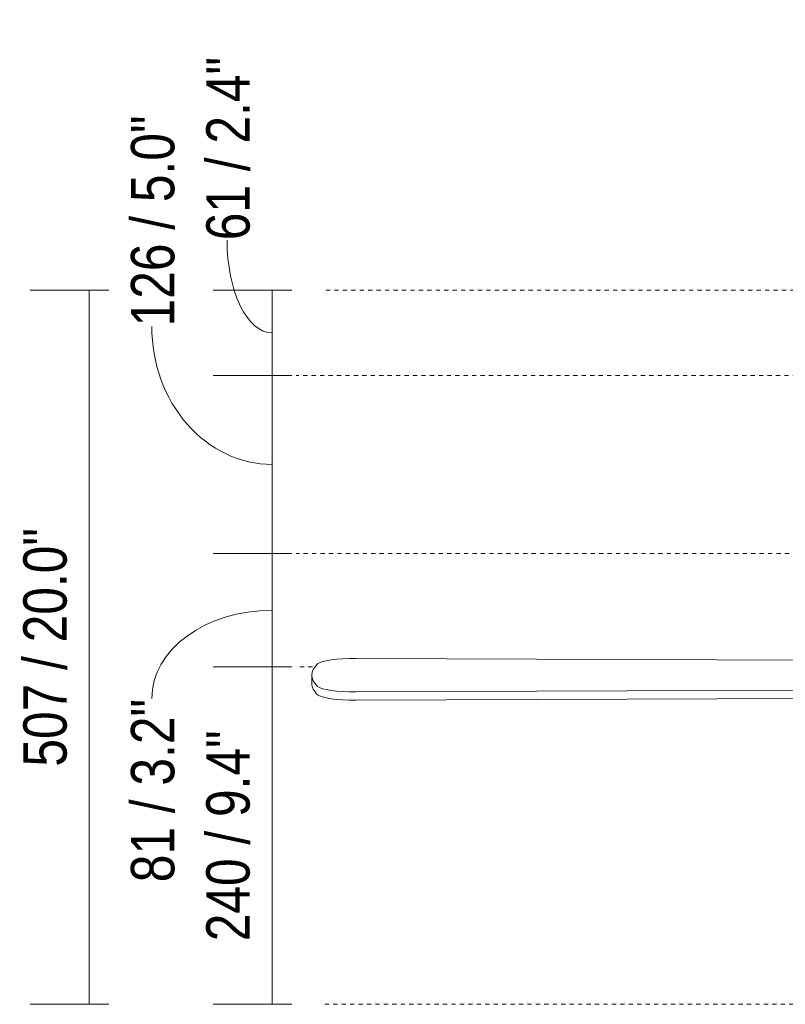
# Model space of a CAD drawing. Header units: millimetres. Extents: x 5724 to 11786, y -2894 to 7544.
# Tile 32 of 46: x 5724 to 6268, y 1493 to 2192. Entities that reach past the tile are written whole.
import ezdxf

# ---------------------------------------------------------------- set-up
doc = ezdxf.new("R2010")
doc.units = ezdxf.units.MM
doc.linetypes.add('Dash', pattern=[6, 3, -3])
doc.layers.add('A-ANNO-DIMS', color=7, linetype='Dash', lineweight=9, true_color=0xd2d2d2)
doc.layers.add('A-ANNO-DIMS-14', color=7, linetype='Continuous', lineweight=9)
doc.layers.add('E-LITE-EQPM', color=7, linetype='Continuous', lineweight=20)
doc.styles.add('Arial Narrow', font='ARIALN.TTF', dxfattribs={"height": 30.8})
doc.dimstyles.new('FARO_-_2_2mm_Arial_Narrow_mm_Inch_Left', dxfattribs={"dimscale": 304.8, "dimtxt": 31.521674, "dimasz": 0, "dimexe": 0.137795, "dimexo": 0.0625, "dimgap": 0.022966, "dimtad": 1, "dimdec": 0, "dimzin": 0, "dimdsep": 46, "dimtxsty": 'Arial Narrow', "dimblk1": 'NONE', "dimblk2": 'NONE', "dimsah": 1, "dimcen": 0.09, "dimadec": 0, "dimazin": 0, "dimtfac": 1, "dimtdec": 4, "dimtix": 1, "dimtmove": 1, "dimatfit": 3, "dimfxl": 0.045932, "dimfxlon": 1, "dimtvp": 1, "dimtolj": 1, "dimtzin": 0, "dimarcsym": 2})
doc.dimstyles.new('FARO_-_2_2mm_Arial_Narrow_mm_Inch_Left_1', dxfattribs={"dimscale": 304.8, "dimtxt": 31.521674, "dimasz": 0, "dimexe": 0.137795, "dimexo": 0.0625, "dimgap": 0.022966, "dimtad": 1, "dimdec": 0, "dimzin": 0, "dimdsep": 46, "dimtxsty": 'Arial Narrow', "dimblk1": 'NONE', "dimblk2": 'NONE', "dimsah": 1, "dimcen": 0.09, "dimadec": 0, "dimazin": 0, "dimtfac": 1, "dimtdec": 4, "dimtix": 1, "dimtmove": 0, "dimatfit": 3, "dimfxl": 0.045932, "dimfxlon": 1, "dimtvp": 1, "dimtolj": 1, "dimtzin": 0, "dimarcsym": 2})

# ---------------------------------------------------------------- blocks, each defined once
blk = doc.blocks.new('33711-11 - 33711-11 YAKARTA LED Old gold ceiling fan-533504-Alzado_PDF')
at = {"layer": 'E-LITE-EQPM'}
for p, q in [((6408.82, 1736.63), (5963.5, 1738.35)), ((5931.92, 1726.44), (5931.92, 1720.53)), ((5963.5, 1714.52), (6408.82, 1716.25)), ((6408.82, 1710.34), (5963.5, 1708.61))]:
    blk.add_line(p, q, dxfattribs=at)
for centre, major_axis, start_param, end_param in [((5962.89, 1733.61), (27.32, 0), 1.548498, 2.965093), ((6194.51, 1726.44), (262.59, 0), 2.965093, 3.318092), ((6194.51, 1720.53), (262.59, 0), 3.141593, 3.318092), ((5962.89, 1719.26), (27.32, 0), 3.318092, 4.734687), ((5962.89, 1713.36), (27.32, 0), 3.318092, 4.734687)]:
    blk.add_ellipse(centre, major_axis=major_axis, ratio=0.173648, start_param=start_param, end_param=end_param, dxfattribs=at)
blk = doc.blocks.new('DIMBLOCK2-Alzado_PDF')
at = {"layer": 'A-ANNO-DIMS-14', "color": 251, "true_color": 0x5b5b5b, "transparency": 16777216}
for p, q in [((5917.7, 2000), (5861.7, 2000)), ((5903.7, 2000), (5903.7, 1939.36)), ((5903.7, 2000), (5917.7, 2000)), ((5917.7, 1939.36), (5861.7, 1939.36)), ((5903.7, 1939.36), (5917.7, 1939.36))]:
    blk.add_line(p, q, dxfattribs=at)
blk.add_ellipse((5903.7, 2035.43), major_axis=(0, 65.75), ratio=0.486946, start_param=1.570796, end_param=3.141593, dxfattribs=at)
at = {"layer": 'A-ANNO-DIMS-14', "color": 0, "transparency": 16777216, "insert": (5856.9, 2035.43), "char_height": 30.8, "width": 156.7078, "attachment_point": 1, "rotation": 90, "line_spacing_factor": 0.974696, "style": 'Arial Narrow'}
blk.add_mtext('61 / 2.4"', dxfattribs=at)
blk = doc.blocks.new('_None')
blk = doc.blocks.new('DIMBLOCK3-Alzado_PDF')
at = {"layer": 'A-ANNO-DIMS-14', "color": 251, "true_color": 0x5b5b5b, "transparency": 16777216}
for p, q in [((5917.7, 1939.36), (5861.7, 1939.36)), ((5903.7, 1939.36), (5903.7, 1812.89)), ((5903.7, 1939.36), (5917.7, 1939.36)), ((5917.7, 1812.89), (5861.7, 1812.89)), ((5903.7, 1812.89), (5917.7, 1812.89))]:
    blk.add_line(p, q, dxfattribs=at)
blk.add_ellipse((5903.7, 1974.24), major_axis=(0, 98.12), ratio=0.87156, start_param=1.570796, end_param=3.141593, dxfattribs=at)
at = {"layer": 'A-ANNO-DIMS-14', "color": 0, "transparency": 16777216, "insert": (5803.4, 1974.24), "char_height": 30.8, "width": 180.1239, "attachment_point": 1, "rotation": 90, "line_spacing_factor": 0.974696, "style": 'Arial Narrow'}
blk.add_mtext('126 / 5.0"', dxfattribs=at)
blk = doc.blocks.new('DIMBLOCK4-Alzado_PDF')
at = {"layer": 'A-ANNO-DIMS-14', "color": 251, "true_color": 0x5b5b5b, "transparency": 16777216}
for p, q in [((5917.7, 1812.89), (5861.7, 1812.89)), ((5903.7, 1812.89), (5903.7, 1732.25)), ((5903.7, 1812.89), (5917.7, 1812.89)), ((5917.7, 1732.25), (5861.7, 1732.25)), ((5903.7, 1732.25), (5917.7, 1732.25))]:
    blk.add_line(p, q, dxfattribs=at)
blk.add_ellipse((5903.7, 1709.91), major_axis=(-85.52, 0), ratio=0.732777, start_param=4.712389, end_param=6.283185, dxfattribs=at)
at = {"layer": 'A-ANNO-DIMS-14', "color": 0, "transparency": 16777216, "insert": (5803.4, 1579.32), "char_height": 30.8, "width": 156.7078, "attachment_point": 1, "rotation": 90, "line_spacing_factor": 0.974696, "style": 'Arial Narrow'}
blk.add_mtext('81 / 3.2"', dxfattribs=at)
blk = doc.blocks.new('DIMBLOCK5-Alzado_PDF')
at = {"layer": 'A-ANNO-DIMS-14', "color": 251, "true_color": 0x5b5b5b, "transparency": 16777216}
for p, q in [((5917.7, 1732.25), (5861.7, 1732.25)), ((5903.7, 1732.25), (5903.7, 1492.58)), ((5903.7, 1732.25), (5917.7, 1732.25)), ((5917.7, 1492.58), (5861.7, 1492.58)), ((5903.7, 1492.58), (5917.7, 1492.58))]:
    blk.add_line(p, q, dxfattribs=at)
at = {"layer": 'A-ANNO-DIMS-14', "color": 0, "transparency": 16777216, "insert": (5856.9, 1537.37), "char_height": 30.8, "width": 180.1239, "attachment_point": 1, "rotation": 90, "line_spacing_factor": 0.974696, "style": 'Arial Narrow'}
blk.add_mtext('240 / 9.4"', dxfattribs=at)
blk = doc.blocks.new('DIMBLOCK7-Alzado_PDF')
at = {"layer": 'A-ANNO-DIMS-14', "color": 251, "true_color": 0x5b5b5b, "transparency": 16777216}
for p, q in [((5787.7, 2000), (5731.7, 2000)), ((5773.7, 2000), (5773.7, 1492.58)), ((5773.7, 2000), (5787.7, 2000)), ((5787.7, 1492.58), (5731.7, 1492.58)), ((5773.7, 1492.58), (5787.7, 1492.58))]:
    blk.add_line(p, q, dxfattribs=at)
at = {"layer": 'A-ANNO-DIMS-14', "color": 0, "transparency": 16777216, "insert": (5726.9, 1661.48), "char_height": 30.8, "width": 203.54, "attachment_point": 1, "rotation": 90, "line_spacing_factor": 0.974696, "style": 'Arial Narrow'}
blk.add_mtext('507 / 20.0"', dxfattribs=at)

msp = doc.modelspace()

# ---------------------------------------------------------------- linework, layer by layer
at = {"layer": 'A-ANNO-DIMS'}
for p, q in [((6394.95, 2000), (5939.21, 2000)), ((6558.73, 1939.36), (5920.87, 1939.36)), ((6559.08, 1812.89), (5920.87, 1812.89)), ((5932.38, 1732.25), (5920.87, 1732.25)), ((6460.11, 1492.58), (5939.21, 1492.58))]:
    msp.add_line(p, q, dxfattribs=at)

# ---------------------------------------------------------------- block references
at = {"layer": 'E-LITE-EQPM'}
msp.add_blockref('33711-11 - 33711-11 YAKARTA LED Old gold ceiling fan-533504-Alzado_PDF', (0, 0), dxfattribs=at)

# ---------------------------------------------------------------- dimensions: what is measured, and where the dimension line sits
at = {"layer": 'A-ANNO-DIMS', "color": 251, "linetype": 'Continuous', "true_color": 0x5b5b5b}
for base, p1, p2, override, picture, middle in [((5903.7, 1939.36), (5917.7, 2000), (5917.7, 1939.36), {"dimpost": '<>', "dimfxl": 60.643432}, 'DIMBLOCK2-Alzado_PDF', (5877.43, 2113.78)), ((5903.7, 1812.89), (5917.7, 1939.36), (5917.7, 1812.89), {"dimpost": '<>', "dimfxl": 126.464736}, 'DIMBLOCK3-Alzado_PDF', (5823.93, 2064.31)), ((5903.7, 1732.25), (5917.7, 1812.89), (5917.7, 1732.25), {"dimpost": '<>', "dimfxl": 80.640177}, 'DIMBLOCK4-Alzado_PDF', (5823.93, 1657.67))]:
    dim = msp.add_linear_dim(base=base, p1=p1, p2=p2, angle=90, dimstyle='FARO_-_2_2mm_Arial_Narrow_mm_Inch_Left', override=override, dxfattribs=at)
    dim.commit()
    dim.dimension.update_dxf_attribs({"geometry": picture, "text_midpoint": middle, "dimtype": 160, "text_rotation": 90})
for base, p1, p2, override, picture, middle in [((5773.7, 1492.58), (5787.7, 2000), (5787.7, 1492.58), {"dimpost": '<>', "dimfxl": 507.415772}, 'DIMBLOCK7-Alzado_PDF', (5746.77, 1746.29)), ((5903.7, 1492.58), (5917.7, 1732.25), (5917.7, 1492.58), {"dimpost": '<>', "dimfxl": 239.667428}, 'DIMBLOCK5-Alzado_PDF', (5876.77, 1612.42))]:
    dim = msp.add_linear_dim(base=base, p1=p1, p2=p2, angle=90, dimstyle='FARO_-_2_2mm_Arial_Narrow_mm_Inch_Left_1', override=override, dxfattribs=at)
    dim.commit()
    dim.dimension.update_dxf_attribs({"geometry": picture, "text_midpoint": middle})

doc.saveas('drawing.dxf')
